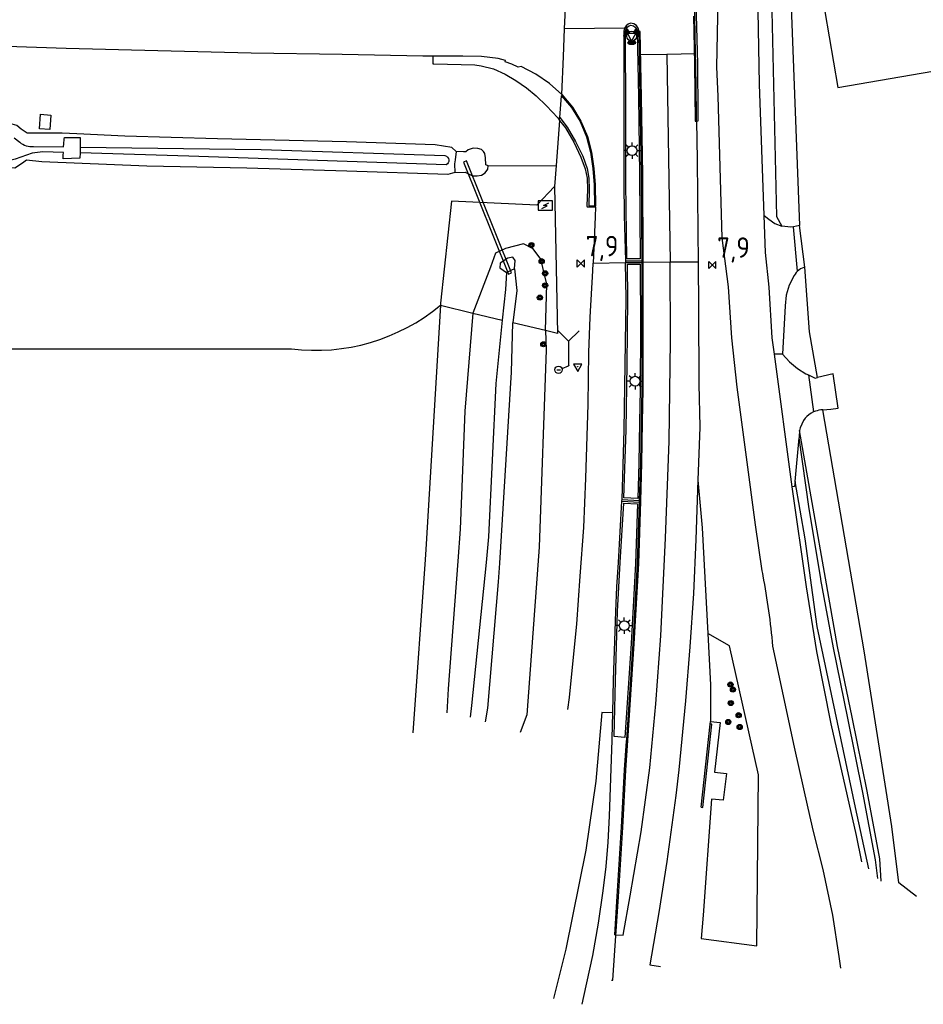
# Model space of a CAD drawing. Header units: metres. Extents: x 152644 to 153206, y 452871 to 453312.
# Tile 2 of 11: x 152862 to 152973, y 452871 to 452991. Entities that reach past the tile are written whole.
import ezdxf

# ---------------------------------------------------------------- set-up
doc = ezdxf.new("R2010")
doc.units = ezdxf.units.M
doc.header["$LTSCALE"] = 4
doc.layers.get('0').update_dxf_attribs({"linetype": 'CONTINUOUS'})
for name, color, linetype in [('G_BTD', 3, 'CONTINUOUS'), ('G_KWDUPM1', 11, 'ByLayer'), ('G_OTD', 32, 'CONTINUOUS'), ('G_OWG', 6, 'CONTINUOUS'), ('G_OWT', 6, 'CONTINUOUS'), ('G_PND', 1, 'CONTINUOUS'), ('G_WGD', 7, 'CONTINUOUS'), ('G_WGI', 1, 'CONTINUOUS'), ('G_WTD', 5, 'CONTINUOUS'), ('LWGI', 7, 'CONTINUOUS'), ('PPALHM', 10, 'CONTINUOUS'), ('PVGO', 102, 'CONTINUOUS')]:
    doc.layers.add(name, color=color, linetype=linetype)
for name, color, linetype, true_color in [('PBRD', 7, 'CONTINUOUS', 0xbd2877), ('PKST', 7, 'CONTINUOUS', 0xbd2877), ('PPAL', 7, 'CONTINUOUS', 0xbd2877)]:
    doc.layers.add(name, color=color, linetype=linetype, true_color=true_color)
doc.styles.add('ISO', font='ISO')

# ---------------------------------------------------------------- blocks, each defined once
blk = doc.blocks.new('verkeersbord')
at = {"color": 0}
for p, q in [((0.5, 0.32), (-0.5, 0.32)), ((-0.5, 0.32), (0, -0.6)), ((0, -0.6), (0.5, 0.32))]:
    blk.add_line(p, q, dxfattribs=at)
blk = doc.blocks.new('verkeerslicht')
at = {"color": 0, "linetype": 'Continuous'}
for p, q in [((-1, 0), (-0.6, 0)), ((-0.3, 0.52), (-0.5, 0.86)), ((0.3, 0.52), (0.5, 0.86)), ((0.6, 0), (1, 0)), ((-0.3, -0.52), (-0.5, -0.86)), ((0.3, -0.52), (0.5, -0.86))]:
    blk.add_line(p, q, dxfattribs=at)
at = {"color": 0}
blk.add_circle((0, 0), 0.6, dxfattribs=at)
at = {"color": 0, "linetype": 'Continuous'}
for radius, start, end in [(0.996, 119.9985, 179.9935), (0.897, 119.9989, 179.9928), (0.797, 119.9994, 179.9919), (0.697, 120, 179.9907), (0.697, 0.0093, 60), (0.797, 0.0081, 60.0006), (0.897, 0.0072, 60.0011), (0.996, 0.0065, 60.0015), (0.996, 240.0015, 299.9985), (0.897, 240.0011, 299.9989), (0.797, 240.0006, 299.9994), (0.697, 240, 300)]:
    blk.add_arc((0, 0), radius, start, end, dxfattribs=at)
blk = doc.blocks.new('lichtmast')
at = {"color": 0}
for p, q in [((-0.6, 0), (-1, 0)), ((-0.71, 0.71), (-0.42, 0.42)), ((0, 0.6), (0, 1)), ((0.42, 0.42), (0.71, 0.71)), ((0.6, 0), (1, 0)), ((-0.42, -0.42), (-0.71, -0.71)), ((0, -0.6), (0, -1)), ((0.42, -0.42), (0.71, -0.71))]:
    blk.add_line(p, q, dxfattribs=at)
blk.add_circle((0, 0), 0.6, dxfattribs=at)
blk = doc.blocks.new('kilometerpaal')
at = {"color": 0}
for p, q in [((-0.44, 0.44), (0.44, -0.44)), ((-0.44, -0.44), (-0.44, 0.44)), ((0.44, 0.44), (-0.44, -0.44)), ((0.44, -0.44), (0.44, 0.44))]:
    blk.add_line(p, q, dxfattribs=at)
at = {"color": 0, "style": 'ISO'}
blk.add_attdef('KILOMETERPAAL', (0.59, 0.87), '', height=2.5, dxfattribs=at)
blk = doc.blocks.new('boom')
at = {"color": 0}
for radius in [0.315, 0.225, 0.135]:
    blk.add_circle((0, 0), radius, dxfattribs=at)
blk = doc.blocks.new('schk-electra')
at = {"color": 0}
for p, q in [((0.86, 0.56), (-0.86, 0.56)), ((-0.86, 0.56), (-0.86, -0.56)), ((0.86, -0.56), (0.86, 0.56)), ((-0.86, -0.56), (0.86, -0.56))]:
    blk.add_line(p, q, dxfattribs=at)
blk.add_lwpolyline([(-0.43, -0.35), (0.24, -0.02), (-0.24, 0.02), (0.41, 0.32)], dxfattribs=at)
blk = doc.blocks.new('verkeersbord-pl')
at = {"linetype": 'Continuous'}
blk.add_circle((0, 0), 0.03, dxfattribs=at)
blk = doc.blocks.new('aanduidingsbord')
at = {"color": 0}
for p, q in [((-0.81, -0.33), (0, 0)), ((-1.45, -0.5), (-1.01, -0.5))]:
    blk.add_line(p, q, dxfattribs=at)
blk.add_circle((-1.23, -0.5), 0.45, dxfattribs=at)
blk = doc.blocks.new('wegwijzer')
at = {"color": 0}
for q in [(-0.424, 1.424), (0.424, 1.424), (0, 0)]:
    blk.add_line((0, 1), q, dxfattribs=at)

msp = doc.modelspace()

# ---------------------------------------------------------------- linework, layer by layer
at = {"layer": 'G_BTD', "linetype": 'Continuous', "transparency": 33554687}
msp.add_lwpolyline([(152895.5, 452950.916, 0.206463), (152913.677, 452956.241)], format="xyb", dxfattribs=at)
for points in [[(152726.643, 452950.916), (152895.5, 452950.916)], [(152945.533, 452878.865), (152952.37, 452877.96), (152952.569, 452898.871), (152949.02, 452914.62), (152946.349, 452916.145)]]:
    msp.add_lwpolyline(points, dxfattribs=at)
at = {"layer": 'G_KWDUPM1', "transparency": 33554687}
msp.add_lwpolyline([(152922.387, 452960.213), (152916.858, 452973.901), (152916.488, 452973.751), (152922.017, 452960.063), (152922.387, 452960.213)], dxfattribs=at)
at = {"layer": 'G_OTD', "linetype": 'Continuous', "transparency": 33554687}
for points in [[(152956.233, 453001.347), (152957.555, 452965.983)], [(152915.437, 452972.469), (152916.706, 452972.496), (152917.442, 452972.15), (152917.745, 452972.065), (152918.179, 452972.05), (152918.693, 452972.161), (152919.173, 452972.453), (152919.467, 452972.891), (152919.507, 452973.286)], [(152959.747, 452947.422), (152958.792, 452953.006), (152958.2, 452960.91)], [(152971.868, 452883.979), (152969.689, 452885.657), (152968.842, 452892.542), (152965.47, 452914.005), (152960.423, 452943.477)]]:
    msp.add_lwpolyline(points, dxfattribs=at)
at = {"layer": 'G_OWG', "linetype": 'Continuous', "transparency": 33554687}
for points in [[(152953.999, 453001.196), (152954.766, 452967.107), (152955.426, 452965.896)], [(152944.991, 452978.767), (152945.203, 452978.77), (152945.192, 452979.65), (152945.123, 452985.738), (152944.895, 452994.801), (152944.808, 452999.74)], [(152912.778, 452986.677), (152912.764, 452985.995), (152912.766, 452985.751), (152912.894, 452985.754), (152917.884, 452985.635), (152918.653, 452985.519), (152920.165, 452985.124), (152921.579, 452984.501), (152922.907, 452983.702), (152924.197, 452982.826), (152925.404, 452981.841), (152926.668, 452980.618), (152928.029, 452979.138), (152928.254, 452978.847)], [(152928.28, 452979.179), (152928.491, 452981.852)], [(152928.504, 452982.022), (152928.491, 452981.852)], [(152865.962, 452977.715), (152864.694, 452977.804), (152864.834, 452979.587), (152866.09, 452979.482), (152865.962, 452977.715)], [(152928.254, 452978.847), (152928.28, 452979.179)], [(152928.28, 452979.179), (152929.161, 452978.024), (152930.181, 452976.282), (152931.072, 452974.457), (152931.619, 452972.975), (152931.829, 452971.785), (152931.882, 452970.392), (152931.832, 452968.408), (152932.518, 452968.394)], [(152928.254, 452978.847), (152927.818, 452973.324)], [(152919.507, 452973.286), (152919.223, 452973.399), (152919.198, 452974.253), (152919.103, 452974.807), (152918.945, 452975.036), (152918.686, 452975.283), (152918.247, 452975.388), (152917.691, 452975.429), (152917.078, 452975.231), (152916.787, 452974.995), (152916.506, 452975.005), (152915.59, 452975.059)], [(152919.507, 452973.286), (152927.818, 452973.324)], [(152927.818, 452973.324), (152927.615, 452970.75)], [(152927.615, 452970.75), (152925.478, 452968.5), (152915.056, 452968.969), (152913.705, 452956.498)], [(152927.615, 452970.75), (152928.004, 452952.798), (152926.527, 452953.153)], [(152932.638, 452968.392), (152932.518, 452968.394)], [(152913.677, 452956.241), (152911.897, 452926.413), (152911.808, 452925.165), (152910.295, 452903.998)], [(152913.705, 452956.498), (152913.677, 452956.241)], [(152913.677, 452956.241), (152917.663, 452955.283)], [(152967.549, 452885.853), (152967.365, 452888.579), (152965.82, 452896.866), (152963.988, 452905.895), (152962.225, 452914.556), (152960.734, 452922.896), (152959.241, 452931.473), (152957.566, 452940.94)], [(152967.158, 452886.207), (152966.847, 452888.459), (152965.286, 452896.716), (152963.463, 452905.772), (152961.723, 452914.4), (152960.179, 452922.724), (152960.159, 452922.845), (152958.734, 452931.383), (152957.524, 452940.037)], [(152966.036, 452887.363), (152964.394, 452894.878), (152959.715, 452917.003), (152958.259, 452927.689), (152957.029, 452934.712)]]:
    msp.add_lwpolyline(points, dxfattribs=at)
at = {"layer": 'G_OWT', "linetype": 'Continuous', "transparency": 33554687}
for points in [[(152915.59, 452975.059), (152915.1, 452975.542), (152913.041, 452975.871), (152902.218, 452976.216), (152886.437, 452976.585), (152875.107, 452976.929), (152869.256, 452977.199), (152867.471, 452977.288), (152863.199, 452977.264), (152862.442, 452977.753), (152861.919, 452978.198), (152861.057, 452978.443), (152856.412, 452978.228), (152849.019, 452977.534), (152845.695, 452977.372), (152827.703, 452977.609), (152812.55, 452977.611), (152798.033, 452977.741)], [(152861.614, 452976.714), (152862.273, 452976.17)], [(152863.969, 452975.644), (152867.644, 452975.597), (152867.661, 452975.968), (152867.727, 452976.545), (152867.751, 452976.746), (152869.668, 452976.744), (152869.669, 452975.949), (152869.654, 452975.6), (152869.654, 452975.571)], [(152915.437, 452972.469), (152914.595, 452972.217), (152902.267, 452972.657), (152890.015, 452972.99), (152877.792, 452973.261), (152864.976, 452973.771), (152863.124, 452973.997), (152862.614, 452973.598), (152861.682, 452973.003), (152860.176, 452973.052), (152856.676, 452973.344), (152851.236, 452973.906), (152845.034, 452974.053), (152828.137, 452974.333), (152814.818, 452974.385), (152814.538, 452973.678), (152813.174, 452973.623), (152812.555, 452974.465), (152797.692, 452974.906), (152783.063, 452974.915), (152770.79, 452975.933), (152770.28, 452975.894)], [(152867.598, 452974.136), (152867.595, 452974.581), (152867.613, 452974.931), (152865.094, 452975.008), (152863.795, 452974.856), (152861.703, 452974.092), (152860.87, 452973.896), (152859.142, 452973.861), (152853.939, 452974.806), (152833.663, 452975.141), (152814.965, 452975.328), (152814.947, 452975.101), (152814.962, 452974.461)], [(152869.651, 452974.869), (152869.641, 452974.207), (152867.598, 452974.136)], [(152915.59, 452975.059), (152915.484, 452974.028)], [(152915.484, 452974.028), (152915.411, 452973.526)], [(152915.411, 452973.526), (152915.437, 452972.469)], [(152926.527, 452953.153), (152926.692, 452958.845), (152925.94, 452961.871), (152925.015, 452963.131), (152923.858, 452963.748), (152921.626, 452963.206), (152920.409, 452962.599), (152919.786, 452960.907), (152917.663, 452955.283)], [(152922.748, 452960.698), (152922.84, 452961.714), (152922.533, 452962.142), (152921.94, 452962.015), (152920.987, 452961.38), (152920.942, 452960.809), (152921.742, 452960.242)], [(152917.663, 452955.283), (152916.681, 452943.309), (152916.118, 452928.882), (152915.824, 452924.972), (152914.651, 452909.358), (152914.458, 452906.461)], [(152917.663, 452955.283), (152921.238, 452954.424)], [(152926.527, 452953.153), (152922.526, 452954.114)], [(152926.527, 452953.153), (152926.606, 452950.816), (152925.773, 452926.68), (152925.609, 452924.503), (152924.229, 452906.216), (152923.424, 452904.029)]]:
    msp.add_lwpolyline(points, dxfattribs=at)
msp.add_lwpolyline([(152862.273, 452976.17, 0.1823516), (152863.969, 452975.644)], format="xyb", dxfattribs=at)
at = {"layer": 'G_PND', "linetype": 'Continuous', "transparency": 33554687}
msp.add_lwpolyline([(152975.492, 452997.913), (152960.128, 452995.27), (152962.264, 452982.851), (152977.658, 452985.498), (152977.654, 452985.7), (152990.279, 452987.871), (152989.727, 452981.732), (153000, 452980.903), (153019.615, 452979.319), (153024.668, 452978.906), (153025.759, 452992.261), (153025.897, 452993.946), (153000, 452996.062), (152980.817, 452997.63), (152980.636, 452998.685), (152975.511, 452997.804), (152975.492, 452997.913)], dxfattribs=at)
at = {"layer": 'G_WGD', "linetype": 'Continuous', "transparency": 33554687}
for points in [[(152944.871, 452986.975), (152944.762, 452991.583), (152944.687, 452994.762), (152944.521, 453004.083)], [(152953.235, 452967.219), (152952.661, 452983.26), (152952.338, 453001.173)], [(152953.117, 452923.182), (152953.069, 452923.486), (152953.021, 452923.789), (152952.196, 452929.416), (152951.077, 452937.674), (152949.929, 452946.225), (152949.287, 452952.286), (152948.883, 452958.519), (152948.123, 452964.482), (152947.637, 452981.818), (152947.48, 452985.328), (152947.621, 452993.615), (152947.692, 452999.983)], [(152928.867, 452990.024), (152929.06, 452994.288)], [(152928.714, 452986.661), (152928.867, 452990.024)], [(152936.183, 452990.124), (152928.867, 452990.024)], [(152936.183, 452990.124), (152936.088, 452989.731), (152936.092, 452986.804)], [(152938.017, 452986.842), (152937.965, 452989.708), (152937.857, 452990.106), (152937.648, 452990.424), (152937.333, 452990.636), (152936.934, 452990.719), (152936.632, 452990.596), (152936.387, 452990.417), (152936.183, 452990.124)], [(152912.778, 452986.677), (152911.528, 452986.709), (152901.696, 452986.887), (152890.554, 452987.058), (152879.169, 452987.342), (152867.933, 452987.646), (152854.634, 452988.084), (152854.031, 452988.101)], [(152928.504, 452982.022), (152927.012, 452983.356), (152925.348, 452984.486), (152923.557, 452985.421), (152923.173, 452985.36), (152922.408, 452985.716), (152921.596, 452986.014), (152921.637, 452986.145), (152920.746, 452986.391), (152918.721, 452986.636), (152916.429, 452986.678), (152912.778, 452986.677)], [(152928.504, 452982.022), (152928.714, 452986.661)], [(152936.092, 452986.804), (152936.102, 452979.623), (152936.108, 452971.234), (152936.15, 452967.224), (152936.293, 452961.679), (152936.287, 452961.479)], [(152941.373, 452986.907), (152938.017, 452986.842)], [(152938.338, 452961.469), (152938.332, 452961.683), (152938.262, 452972.219), (152938.111, 452981.649), (152938.017, 452986.842)], [(152944.871, 452986.975), (152941.373, 452986.907)], [(152941.373, 452986.907), (152941.754, 452961.501)], [(152944.991, 452978.767), (152944.966, 452979.694), (152944.9, 452985.733), (152944.871, 452986.975)], [(152928.504, 452982.022), (152929.806, 452980.474), (152930.861, 452978.759), (152931.659, 452976.89), (152932.135, 452974.965), (152932.433, 452972.958), (152932.578, 452970.957), (152932.638, 452968.392)], [(152944.991, 452978.767), (152945.046, 452974.073), (152945.127, 452965.27), (152945.163, 452961.534)], [(152932.641, 452968.272), (152932.61, 452967.07), (152932.367, 452961.395)], [(152932.641, 452968.272), (152932.638, 452968.392)], [(152953.235, 452967.219), (152953.824, 452966.786), (152954.568, 452966.239), (152955.426, 452965.896)], [(152954.504, 452950.29), (152954.236, 452952.287), (152953.869, 452958.446), (152953.397, 452962.694), (152953.235, 452967.219)], [(152956.814, 452965.842), (152956.496, 452965.781), (152955.426, 452965.896)], [(152957.555, 452965.983), (152956.814, 452965.842)], [(152957.318, 452960.411), (152956.814, 452965.842)], [(152958.2, 452960.91), (152957.555, 452965.983)], [(152929.241, 452906.854), (152929.463, 452908.298), (152929.882, 452912.418), (152930.35, 452917.296), (152930.772, 452923.149), (152931.204, 452929.081), (152931.466, 452935.106), (152931.737, 452944.103), (152931.82, 452950.487), (152931.994, 452954.785), (152932.327, 452960.466), (152932.367, 452961.395)], [(152932.367, 452961.395), (152936.287, 452961.479)], [(152934.75, 452906.445), (152934.834, 452910.429), (152935.12, 452918.841), (152935.258, 452921.836), (152935.437, 452924.828), (152935.869, 452932.311), (152935.886, 452932.501), (152936.133, 452941.031), (152936.269, 452949.029), (152936.366, 452957.023), (152936.287, 452961.479)], [(152934.992, 452879.312), (152936.006, 452879.266), (152936.88, 452884.09), (152938.201, 452891.907), (152939.268, 452899.718), (152940.027, 452907.532), (152940.622, 452915.861), (152941.189, 452927.781), (152941.639, 452939.661), (152941.797, 452951.898), (152941.754, 452961.501)], [(152934.992, 452879.312), (152935.3, 452884.033), (152935.819, 452892.464), (152936.193, 452899.455), (152936.431, 452902.981), (152936.447, 452903.188), (152937.224, 452914.883), (152937.785, 452924.679), (152938.014, 452932.203), (152938.02, 452932.41), (152938.16, 452936.94), (152938.241, 452941.947), (152938.323, 452945.946), (152938.327, 452953.644), (152938.338, 452961.469)], [(152941.754, 452961.501), (152938.472, 452961.47), (152938.338, 452961.469)], [(152945.163, 452961.534), (152941.754, 452961.501)], [(152945.163, 452961.534), (152945.217, 452955.857), (152945.28, 452946.601), (152945.399, 452941.392), (152945.368, 452941.343), (152945.161, 452934.856)], [(152957.318, 452960.411), (152957.163, 452960.248), (152957.026, 452960.069), (152956.909, 452959.877), (152956.289, 452958.719), (152955.927, 452957.479), (152955.829, 452956.199), (152955.476, 452950.29)], [(152958.2, 452960.91), (152958.083, 452960.873), (152957.874, 452960.789), (152957.675, 452960.683), (152957.489, 452960.557), (152957.318, 452960.411)], [(152956.687, 452934.052), (152954.504, 452950.29)], [(152955.476, 452950.29), (152954.504, 452950.29)], [(152955.476, 452950.29), (152956.332, 452949.342), (152957.312, 452948.523), (152958.356, 452947.868), (152958.667, 452947.727)], [(152960.423, 452943.477), (152961.414, 452943.571), (152962.31, 452943.656), (152961.698, 452947.87), (152959.747, 452947.422)], [(152958.667, 452947.727), (152959.29, 452943.207)], [(152958.667, 452947.727), (152959.479, 452947.36), (152959.747, 452947.422)], [(152960.423, 452943.477), (152960.167, 452943.453)], [(152958.064, 452942.186), (152957.631, 452941.25), (152957.566, 452940.94)], [(152957.566, 452940.94), (152957.542, 452940.224), (152957.524, 452940.037)], [(152957.029, 452934.712), (152957.524, 452940.037)], [(152945.161, 452934.856), (152944.9, 452927.605), (152944.609, 452921.038), (152944.152, 452914.514), (152943.638, 452907.923), (152942.821, 452899.458), (152942.452, 452896.337), (152941.338, 452888.264), (152940.39, 452882.036), (152939.296, 452875.663), (152940.561, 452875.458)], [(152945.161, 452934.856), (152945.669, 452929.04), (152946.349, 452916.145)], [(152957.029, 452934.712), (152956.973, 452934.105), (152956.687, 452934.052)], [(152965.192, 452888.232), (152964.542, 452891.443), (152961.422, 452905.081), (152959.701, 452913.936), (152958.403, 452921.852), (152956.687, 452934.052)], [(152946.349, 452916.145), (152946.68, 452909.869), (152946.703, 452905.401)], [(152962.615, 452875.218), (152962.428, 452876.656), (152961.625, 452881.72), (152960.447, 452887.293), (152959.287, 452891.932), (152958.615, 452894.787), (152956.954, 452902.234), (152954.311, 452914.597)], [(152934.75, 452906.445), (152933.405, 452906.492), (152932.697, 452898.094), (152931.453, 452889.64), (152929.024, 452877.558), (152927.5, 452871.519)], [(152930.989, 452870.82), (152931.203, 452871.787), (152932.314, 452876.789), (152933.01, 452880.721), (152933.593, 452884.67), (152933.96, 452887.653), (152934.177, 452890.62), (152934.341, 452893.824), (152934.676, 452903.098), (152934.684, 452903.31), (152934.75, 452906.445)], [(152946.703, 452905.401), (152947.889, 452905.277), (152947.196, 452899.177), (152948.635, 452899.01), (152948.258, 452895.76), (152946.815, 452895.901), (152945.794, 452881.694), (152945.533, 452878.865)], [(152945.555, 452894.911), (152946.664, 452905.046)], [(152946.664, 452905.046), (152946.703, 452905.401)]]:
    msp.add_lwpolyline(points, dxfattribs=at)
for points in [[(152958.979, 452943.045, 0.1059764), (152958.064, 452942.186)], [(152959.29, 452943.207, 0.031879), (152958.979, 452943.045)], [(152960.167, 452943.453, 0.0756205), (152959.29, 452943.207)], [(152954.311, 452914.597, 0.0260896), (152953.117, 452923.182)]]:
    msp.add_lwpolyline(points, format="xyb", dxfattribs=at)
at = {"layer": 'G_WGI', "linetype": 'Continuous', "transparency": 33554687}
for points in [[(152936.342, 452971.216), (152936.33, 452979.603), (152936.322, 452989.732), (152936.38, 452990.026), (152936.549, 452990.272), (152936.733, 452990.417), (152936.95, 452990.487), (152937.279, 452990.411), (152937.49, 452990.248), (152937.664, 452990.006), (152937.73, 452989.725), (152937.886, 452981.74), (152938.034, 452972.243), (152938.088, 452961.907), (152936.483, 452961.909), (152936.342, 452971.216)], [(152928.491, 452981.852), (152929.708, 452980.404), (152930.754, 452978.704), (152931.545, 452976.852), (152932.017, 452974.942), (152932.314, 452972.945), (152932.458, 452970.951), (152932.518, 452968.394)], [(152928.254, 452978.847), (152928.973, 452977.917), (152929.97, 452976.184), (152930.853, 452974.353), (152931.391, 452972.933), (152931.606, 452971.768), (152931.649, 452970.398), (152931.596, 452968.413), (152931.624, 452968.292), (152931.829, 452968.29), (152932.641, 452968.272)], [(152938.112, 452945.934), (152938.026, 452941.969), (152937.933, 452936.954), (152937.79, 452932.649), (152936.107, 452932.718), (152936.369, 452941.019), (152936.505, 452949.008), (152936.595, 452957.009), (152936.539, 452961.258), (152938.094, 452961.256), (152938.117, 452953.65), (152938.112, 452945.934)], [(152936.981, 452914.897), (152936.22, 452903.436), (152934.903, 452903.534), (152935.08, 452910.384), (152935.341, 452918.809), (152935.481, 452921.814), (152935.665, 452924.807), (152936.1, 452932.062), (152937.778, 452931.994), (152937.544, 452924.685), (152936.981, 452914.897)], [(152945.555, 452894.911), (152945.754, 452894.889), (152946.865, 452905.039), (152946.664, 452905.046)]]:
    msp.add_lwpolyline(points, dxfattribs=at)
at = {"layer": 'G_WTD', "linetype": 'Continuous', "transparency": 33554687}
for points in [[(152869.654, 452975.571), (152869.657, 452975.257), (152869.651, 452974.869)], [(152869.654, 452975.571), (152891.778, 452975.285), (152914.238, 452974.534)], [(152914.388, 452973.403), (152882.927, 452974.466), (152869.651, 452974.869)], [(152921.742, 452960.242), (152921.638, 452958.175), (152921.238, 452954.424)], [(152922.748, 452960.698), (152921.742, 452960.242)], [(152922.748, 452960.698), (152923.007, 452958.037), (152922.526, 452954.114)], [(152921.238, 452954.424), (152920.459, 452946.685), (152919.58, 452927.93), (152919.265, 452924.807), (152917.503, 452907.352), (152917.303, 452905.926)], [(152919.194, 452905.34), (152919.498, 452906.997), (152920.801, 452922.435), (152920.94, 452924.727), (152922.36, 452948.059), (152922.526, 452954.114)]]:
    msp.add_lwpolyline(points, dxfattribs=at)
msp.add_lwpolyline([(152914.238, 452974.534, -0.6970178), (152914.388, 452973.403)], format="xyb", dxfattribs=at)
at = {"layer": 'LWGI', "transparency": 33554687}
for points in [[(152944.605, 452991.578), (152944.746, 452985.71), (152944.819, 452978.76), (152944.991, 452978.767)], [(152938.472, 452961.47), (152938.472, 452961.897), (152938.412, 452972.221), (152938.261, 452981.652), (152938.114, 452989.705), (152937.965, 452989.708)], [(152934.6, 452873.78), (152934.743, 452873.775), (152935.016, 452877.377), (152935.455, 452883.968), (152935.966, 452892.431), (152936.343, 452899.418), (152936.582, 452903.073), (152937.369, 452914.855), (152937.938, 452924.676), (152938.173, 452932.306), (152938.31, 452936.937), (152938.391, 452941.944), (152938.473, 452945.944), (152938.477, 452953.644), (152938.472, 452961.47)], [(152936.287, 452961.479), (152938.338, 452961.469)], [(152936.293, 452961.679), (152938.332, 452961.683)], [(152935.869, 452932.311), (152938.014, 452932.203)], [(152935.886, 452932.501), (152938.02, 452932.41)]]:
    msp.add_lwpolyline(points, dxfattribs=at)

# ---------------------------------------------------------------- block references
at = {"layer": 'PBRD', "transparency": 33554687}
for name, p in [('verkeersbord', (152937.051, 452989.136)), ('verkeersbord', (152930.468, 452948.738)), ('aanduidingsbord', (152929.355, 452948.867))]:
    msp.add_blockref(name, p, dxfattribs=at)
at = {"layer": 'PBRD', "transparency": 33554687, "xscale": 3, "yscale": 3, "zscale": 3}
msp.add_blockref('wegwijzer', (152929.355, 452948.867), dxfattribs=at)
at = {"layer": 'PKST', "transparency": 33554687}
msp.add_blockref('schk-electra', (152926.507, 452968.434), dxfattribs=at)
at = {"layer": 'PPAL', "transparency": 33554687}
for name, p in [('verkeerslicht', (152937.051, 452989.136)), ('lichtmast', (152937.112, 452975.152)), ('verkeersbord-pl', (152929.355, 452948.867)), ('verkeersbord-pl', (152930.468, 452948.738)), ('lichtmast', (152937.48, 452946.97)), ('lichtmast', (152936.146, 452917.095))]:
    msp.add_blockref(name, p, dxfattribs=at)
at = {"layer": 'PPALHM', "transparency": 33554687}
for p in [(152930.855, 452961.363), (152946.913, 452961.177)]:
    msp.add_blockref('kilometerpaal', p, dxfattribs=at).add_auto_attribs({'KILOMETERPAAL': '7,9'})
at = {"layer": 'PVGO', "transparency": 33554687}
for p in [(152924.804, 452963.597), (152926.054, 452961.632), (152926.477, 452960.151), (152926.477, 452958.671), (152925.843, 452957.19), (152926.266, 452951.48), (152949.125, 452909.899), (152949.43, 452909.289), (152949.169, 452907.632), (152950.128, 452906.149), (152948.864, 452905.321), (152950.259, 452904.71)]:
    msp.add_blockref('boom', p, dxfattribs=at)

doc.saveas('drawing.dxf')
